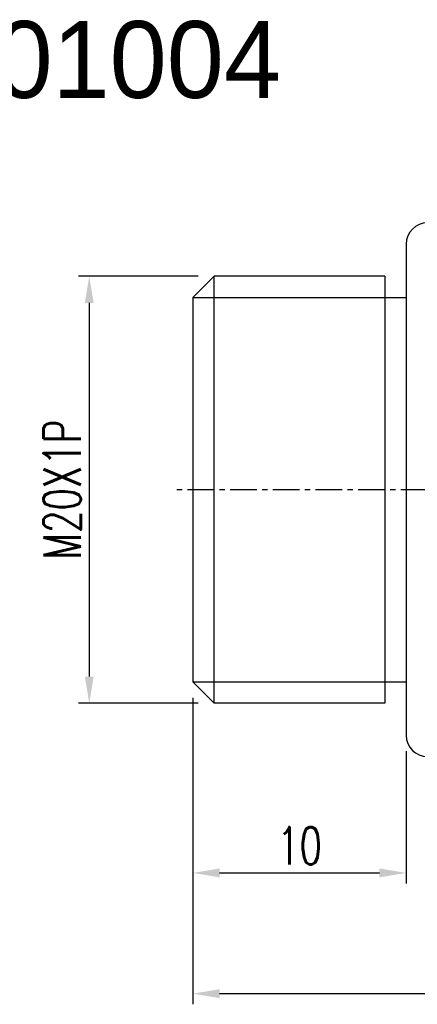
# Model space of a CAD drawing. Extents: x 35 to 231, y -187 to 76.
# Tile 2 of 58: x 72 to 91, y 30 to 76. Entities that reach past the tile are written whole.
import ezdxf

# ---------------------------------------------------------------- set-up
doc = ezdxf.new("R2010")
doc.units = 0
doc.header["$MEASUREMENT"] = 0
doc.linetypes.add('CENTER', pattern=[2, 1.25, -0.25, 0.25, -0.25])
doc.layers.get('DEFPOINTS').update_dxf_attribs({"linetype": 'CONTINUOUS'})
for name, color, linetype in [('CL', 1, 'CENTER'), ('DIM', 4, 'CONTINUOUS'), ('OUT', 3, 'CONTINUOUS')]:
    doc.layers.add(name, color=color, linetype=linetype)
doc.styles.add('DIM-7', font='SIMPLEX.shx', dxfattribs={"width": 0.7, "bigfont": 'chineset.shx'})
doc.dimstyles.new('CNS', dxfattribs={"dimtxt": 3.5, "dimasz": 2.5, "dimexe": 1, "dimexo": 1.5, "dimgap": 0.09, "dimtad": 0, "dimdsep": 46, "dimtxsty": 'DIM-7', "dimcen": 0.09, "dimclrd": 1, "dimclre": 1, "dimclrt": 4, "dimadec": 0, "dimazin": 0, "dimtfac": 1, "dimtix": 1, "dimtmove": 2, "dimatfit": 3, "dimfxl": 1, "dimtvp": 0.971429, "dimtolj": 1, "dimarcsym": 0})

# ---------------------------------------------------------------- blocks, each defined once
blk = doc.blocks.new('*D2')
at = {"layer": 'DEFPOINTS', "color": 0, "transparency": 16777216}
for p in [(79.999, 44.982), (113.999, 42.482), (113.999, 30.379)]:
    blk.add_point(p, dxfattribs=at)
at = {"layer": 'DIM', "color": 7, "lineweight": -2, "transparency": 16777216}
for p, q in [((79.999, 44.232), (79.999, 29.879)), ((113.999, 41.732), (113.999, 29.879)), ((81.249, 30.379), (112.749, 30.379))]:
    blk.add_line(p, q, dxfattribs=at)
at = {"layer": 'DIM', "color": 7, "transparency": 16777216}
for points in [[(81.249, 30.588), (81.249, 30.171), (79.999, 30.379)], [(112.749, 30.588), (112.749, 30.171), (113.999, 30.379)]]:
    blk.add_solid(points, dxfattribs=at)
at = {"layer": 'DIM', "color": 7, "transparency": 16777216, "insert": (96.999, 31.654), "char_height": 1.75, "attachment_point": 5, "style": 'DIM-7'}
blk.add_mtext('\\A1;34', dxfattribs=at)
blk = doc.blocks.new('*D1')
at = {"layer": 'DEFPOINTS', "color": 0, "transparency": 16777216}
for p in [(79.999, 44.982), (89.999, 42.482), (89.999, 36.034)]:
    blk.add_point(p, dxfattribs=at)
at = {"layer": 'DIM', "color": 7, "lineweight": -2, "transparency": 16777216}
for p, q in [((79.999, 44.232), (79.999, 35.534)), ((89.999, 41.732), (89.999, 35.534)), ((81.249, 36.034), (88.749, 36.034))]:
    blk.add_line(p, q, dxfattribs=at)
at = {"layer": 'DIM', "color": 7, "transparency": 16777216}
for points in [[(81.249, 36.243), (81.249, 35.826), (79.999, 36.034)], [(88.749, 36.243), (88.749, 35.826), (89.999, 36.034)]]:
    blk.add_solid(points, dxfattribs=at)
at = {"layer": 'DIM', "color": 7, "transparency": 16777216, "insert": (84.999, 37.309), "char_height": 1.75, "attachment_point": 5, "style": 'DIM-7'}
blk.add_mtext('\\A1;10', dxfattribs=at)
blk = doc.blocks.new('*D3')
at = {"layer": 'DEFPOINTS', "color": 0, "transparency": 16777216}
for p in [(80.999, 63.982), (75.134, 43.982), (80.999, 43.982)]:
    blk.add_point(p, dxfattribs=at)
at = {"layer": 'DIM', "color": 7, "lineweight": -2, "transparency": 16777216}
for p, q in [((80.249, 63.982), (74.634, 63.982)), ((75.134, 62.732), (75.134, 45.232)), ((80.249, 43.982), (74.634, 43.982))]:
    blk.add_line(p, q, dxfattribs=at)
at = {"layer": 'DIM', "color": 7, "transparency": 16777216}
for points in [[(74.926, 62.732), (75.342, 62.732), (75.134, 63.982)], [(74.926, 45.232), (75.342, 45.232), (75.134, 43.982)]]:
    blk.add_solid(points, dxfattribs=at)
at = {"layer": 'DIM', "color": 7, "transparency": 16777216, "insert": (73.859, 53.982), "char_height": 1.75, "attachment_point": 5, "rotation": 90, "style": 'DIM-7'}
blk.add_mtext('\\A1;M20X1P', dxfattribs=at)

msp = doc.modelspace()

# ---------------------------------------------------------------- linework, layer by layer
at = {"layer": 'CL', "color": 7}
msp.add_line((114.999, 53.982), (78.999, 53.982), dxfattribs=at)
at = {"layer": 'DIM', "color": 7}
for p, q in [((80.999, 43.982), (80.999, 63.982)), ((79.999, 62.982), (89.999, 62.982)), ((79.999, 44.982), (89.999, 44.982))]:
    msp.add_line(p, q, dxfattribs=at)
at = {"layer": 'OUT', "color": 7}
for p, q in [((89.999, 65.482), (89.999, 42.482)), ((80.999, 63.982), (79.999, 62.982)), ((88.999, 63.982), (80.999, 63.982)), ((88.999, 63.982), (88.999, 43.982)), ((79.999, 62.982), (79.999, 44.982)), ((80.999, 43.982), (79.999, 44.982)), ((88.999, 43.982), (80.999, 43.982))]:
    msp.add_line(p, q, dxfattribs=at)
for centre, start, end in [((90.999, 65.482), 90, 180), ((90.999, 42.482), 180, 270)]:
    msp.add_arc(centre, 1, start, end, dxfattribs=at)

# ---------------------------------------------------------------- texts
at = {"layer": 'DIM', "color": 0, "insert": (60.841, 75.936), "char_height": 3.6, "width": 94.31419, "attachment_point": 1}
msp.add_mtext('BSH01004', dxfattribs=at)

# ---------------------------------------------------------------- dimensions: what is measured, and where the dimension line sits
at = {"layer": 'DIM', "color": 7}
dim = msp.add_linear_dim(base=(75.134, 43.982), p1=(80.999, 63.982), p2=(80.999, 43.982), angle=90, text='M<>X1P', dimstyle='CNS', override={"dimscale": 0.5, "dimgap": 0.8, "dimtad": 1, "dimclrd": 7, "dimclre": 7, "dimclrt": 7, "dimtmove": 0}, dxfattribs=at)
dim.commit()
dim.dimension.update_dxf_attribs({"geometry": '*D3', "text_midpoint": (73.859, 53.982)})
for base, p2, picture, middle in [((113.999, 30.379), (113.999, 42.482), '*D2', (96.999, 31.654)), ((89.999, 36.034), (89.999, 42.482), '*D1', (84.999, 37.309))]:
    dim = msp.add_linear_dim(base=base, p1=(79.999, 44.982), p2=p2, dimstyle='CNS', override={"dimscale": 0.5, "dimgap": 0.8, "dimtad": 1, "dimclrd": 7, "dimclre": 7, "dimclrt": 7, "dimtmove": 0}, dxfattribs=at)
    dim.commit()
    dim.dimension.update_dxf_attribs({"geometry": picture, "text_midpoint": middle})

doc.saveas('drawing.dxf')
